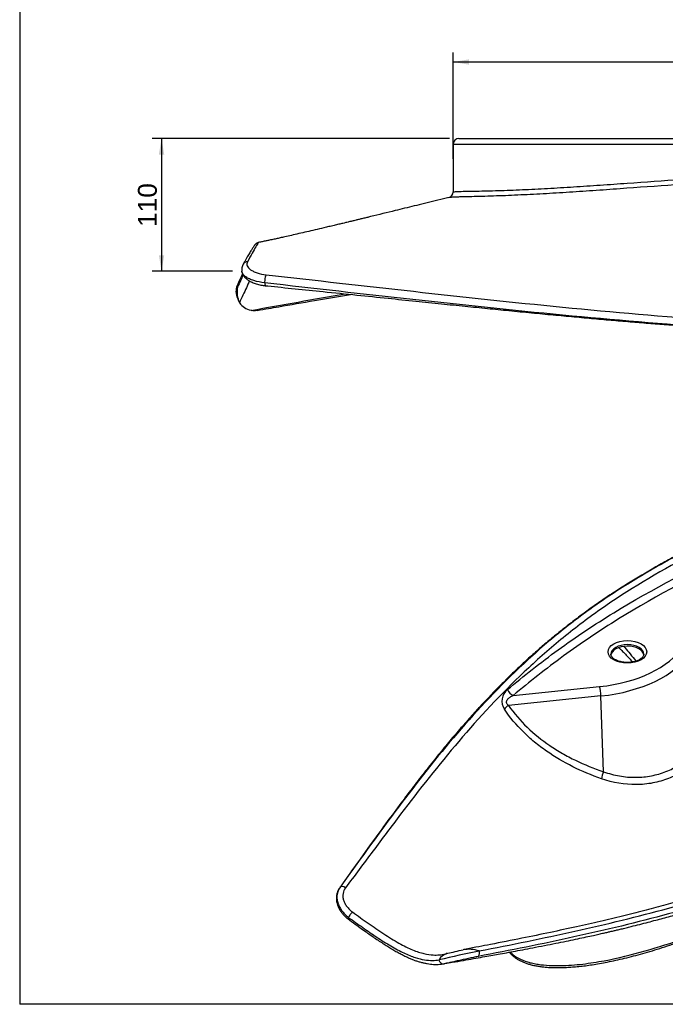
# Model space of a CAD drawing. Header units: millimetres. Extents: x 11 to 285, y 7 to 203.
# Tile 1 of 5: x 11 to 79, y 7 to 112. Entities that reach past the tile are written whole.
import ezdxf
from ezdxf.enums import TextEntityAlignment as Align

# ---------------------------------------------------------------- set-up
doc = ezdxf.new("R2010")
doc.units = ezdxf.units.MM
for name, color, linetype in [('1', 7, 'Continuous'), ('Default', 7, 'Continuous'), ('KONG_110-R', 7, 'Continuous')]:
    doc.layers.add(name, color=color, linetype=linetype)
doc.styles.add('SEACAD_Arial', font='ARIAL.TTF')
doc.dimstyles.new('ISO_PALLINATURA', dxfattribs={"dimtxt": 2, "dimasz": 1.7, "dimexe": 1, "dimexo": 1, "dimgap": 1, "dimtad": 1, "dimdec": 0, "dimlfac": 8, "dimtxsty": 'SEACAD_Arial', "dimblk1": '_SE_FILLED', "dimblk2": '_SE_FILLED', "dimsah": 1, "dimcen": 1, "dimadec": 0, "dimazin": 0, "dimtfac": 1, "dimtdec": 0, "dimtmove": 0, "dimatfit": 3, "dimfxl": 1, "dimtolj": 1, "dimarcsym": 0})

# ---------------------------------------------------------------- blocks, each defined once
blk = doc.blocks.new('SE2')
at = {"layer": 'KONG_110-R', "color": 7, "linetype": 'Continuous'}
for p, q in [((140.58, 98.56), (56.83, 98.56)), ((56.83, 98.56), (56.83, 98.56)), ((56.83, 98.56), (56.83, 93.5)), ((57.46, 99.18), (139.96, 99.18)), ((33.92, 82.33), (34.1, 81.9))]:
    blk.add_line(p, q, dxfattribs=at)
for centre, radius, start, end in [((57.46, 98.56), 0.625, 89.9955, 179.8977), ((56.23, 93.49), 0.604, 286.2282, 0.6023), ((35.56, 85.26), 1.15, 149.9932, 188.3581), ((35.47, 82.96), 1.67, 153.0349, 198.1176), ((36.62, 82.88), 2.7, 168.7397, 204.4849), ((35.47, 82.96), 1.67, 198.456, 202.1477), ((35.78, 82.86), 1.95, 213.9737, 258.6642)]:
    blk.add_arc(centre, radius, start, end, dxfattribs=at)
for centre, major_axis, ratio, start_param, end_param in [((35.1, 85.53), (0.542, -0.311), 0.897965, 2.165479, 3.151003), ((37.06, 84.17), (-0.063, -0.622), 0.334615, 3.681039, 5.256917), ((34.55, 83.45), (0.567, -0.264), 0.760481, 3.140783, 3.778126), ((37.06, 84.17), (0.063, 0.622), 0.334615, 2.115324, 3.137506)]:
    blk.add_ellipse(centre, major_axis=major_axis, ratio=ratio, start_param=start_param, end_param=end_param, dxfattribs=at)
for points, knots in [([(56.83, 93.5), (56.83, 93.51), (56.85, 93.51), (56.89, 93.53), (56.94, 93.53), (57.11, 93.55), (57.3, 93.56), (57.75, 93.58), (58.03, 93.58), (58.64, 93.6), (58.97, 93.6), (60.03, 93.62), (60.81, 93.64), (62.46, 93.69), (63.32, 93.72), (65.06, 93.8), (65.96, 93.84), (67.77, 93.94), (68.69, 94), (70.56, 94.12), (71.5, 94.18), (73.4, 94.31), (74.35, 94.38), (77.21, 94.58), (79.13, 94.72), (82.98, 94.99), (84.91, 95.12), (90.74, 95.44), (94.65, 95.59), (99.57, 95.63), (100.56, 95.63), (102.53, 95.62), (103.52, 95.61), (106.46, 95.56), (108.41, 95.51), (112.3, 95.37), (114.23, 95.29), (118.08, 95.12), (119.99, 95.02), (123.79, 94.83), (125.67, 94.74), (128.47, 94.61), (129.4, 94.56), (131.24, 94.48), (132.15, 94.44), (133.48, 94.39), (133.92, 94.38), (134.79, 94.34), (135.21, 94.33), (136.46, 94.29), (137.24, 94.27), (138.32, 94.24), (138.66, 94.23), (139.29, 94.21), (139.57, 94.21), (139.93, 94.2), (140.04, 94.19), (140.23, 94.19), (140.31, 94.18), (140.51, 94.18), (140.58, 94.17), (140.58, 94.16)], [0.5009429, 0.5009429, 0.5009429, 0.5009429, 0.5039062, 0.5039062, 0.5078125, 0.5078125, 0.515625, 0.515625, 0.5234375, 0.5234375, 0.53125, 0.53125, 0.546875, 0.546875, 0.5625, 0.5625, 0.578125, 0.578125, 0.59375, 0.59375, 0.609375, 0.609375, 0.625, 0.625, 0.65625, 0.65625, 0.6875, 0.6875, 0.75, 0.75, 0.765625, 0.765625, 0.78125, 0.78125, 0.8125, 0.8125, 0.84375, 0.84375, 0.875, 0.875, 0.90625, 0.90625, 0.921875, 0.921875, 0.9375, 0.9375, 0.9453125, 0.9453125, 0.953125, 0.953125, 0.96875, 0.96875, 0.9765625, 0.9765625, 0.984375, 0.984375, 0.9882812, 0.9882812, 0.9921875, 0.9921875, 1, 1, 1, 1]), ([(141.06, 93.55), (141.03, 93.56), (140.98, 93.56), (140.83, 93.57), (140.75, 93.57), (140.57, 93.58), (140.46, 93.58), (140.12, 93.59), (139.84, 93.6), (139.23, 93.62), (138.89, 93.62), (137.83, 93.65), (137.04, 93.68), (135.37, 93.73), (134.51, 93.77), (132.75, 93.84), (131.84, 93.87), (130.01, 93.96), (129.08, 94), (127.2, 94.09), (126.24, 94.14), (124.32, 94.24), (123.36, 94.29), (120.46, 94.43), (118.52, 94.53), (114.63, 94.71), (112.67, 94.8), (106.79, 95.01), (102.84, 95.1), (96.88, 95.06), (94.88, 95.02), (90.91, 94.88), (88.93, 94.79), (84.99, 94.57), (83.03, 94.45), (79.13, 94.18), (77.19, 94.04), (74.3, 93.83), (73.34, 93.76), (71.43, 93.62), (70.47, 93.56), (68.58, 93.44), (67.65, 93.38), (65.81, 93.27), (64.91, 93.23), (63.14, 93.15), (62.27, 93.11), (60.6, 93.06), (59.8, 93.03), (58.72, 93.01), (58.38, 93), (57.91, 92.99), (57.76, 92.98), (57.47, 92.98), (57.33, 92.97), (56.96, 92.96), (56.76, 92.95), (56.52, 92.93), (56.45, 92.92), (56.41, 92.91)], [0.0027206, 0.0027206, 0.0027206, 0.0027206, 0.0078125, 0.0078125, 0.0117188, 0.0117188, 0.015625, 0.015625, 0.0234375, 0.0234375, 0.03125, 0.03125, 0.046875, 0.046875, 0.0625, 0.0625, 0.078125, 0.078125, 0.09375, 0.09375, 0.109375, 0.109375, 0.125, 0.125, 0.15625, 0.15625, 0.1875, 0.1875, 0.25, 0.25, 0.28125, 0.28125, 0.3125, 0.3125, 0.34375, 0.34375, 0.375, 0.375, 0.390625, 0.390625, 0.40625, 0.40625, 0.421875, 0.421875, 0.4375, 0.4375, 0.453125, 0.453125, 0.46875, 0.46875, 0.4765625, 0.4765625, 0.4804688, 0.4804688, 0.484375, 0.484375, 0.4921875, 0.4921875, 0.4971112, 0.4971112, 0.4971112, 0.4971112]), ([(56.41, 92.92), (56.3, 92.89), (55.84, 92.78), (54.93, 92.56), (53.81, 92.29), (52.73, 92.03), (51.7, 91.78), (50.16, 91.4), (48.82, 91.07), (47.67, 90.79), (47.26, 90.7), (46.89, 90.61), (46.57, 90.53), (46.33, 90.47), (46.15, 90.43), (46.01, 90.39), (45.86, 90.36), (45.67, 90.31), (45.43, 90.25), (45.1, 90.17), (44.69, 90.07), (44.19, 89.96), (43.66, 89.83), (42.99, 89.67), (42.2, 89.48), (41.32, 89.28), (40.48, 89.09), (39.71, 88.91), (39.13, 88.78), (38.73, 88.69), (38.49, 88.64), (38.27, 88.59), (38.05, 88.54), (37.83, 88.49), (37.6, 88.44), (37.32, 88.38), (36.98, 88.31), (36.59, 88.23), (36.34, 88.18), (36.2, 88.15)], [0, 0, 0, 0, 0.014581, 0.073714, 0.12993, 0.183212, 0.233544, 0.282417, 0.412528, 0.432986, 0.453449, 0.472457, 0.488262, 0.500853, 0.508886, 0.514729, 0.521455, 0.530913, 0.543108, 0.558044, 0.579177, 0.604141, 0.631452, 0.658063, 0.704427, 0.748179, 0.789316, 0.827827, 0.86319, 0.875288, 0.886918, 0.89808, 0.908771, 0.918992, 0.930103, 0.94375, 0.960544, 0.980501, 1, 1, 1, 1]), ([(36.2, 88.14), (36.18, 88.14), (36.14, 88.13), (36.07, 88.11), (36.01, 88.07), (35.96, 88.04), (35.91, 88.01), (35.88, 87.98), (35.84, 87.94), (35.81, 87.9), (35.77, 87.85), (35.71, 87.78), (35.65, 87.68), (35.57, 87.56), (35.48, 87.41), (35.38, 87.25), (35.26, 87.06), (35.14, 86.85), (35, 86.61), (34.85, 86.35), (34.7, 86.08), (34.6, 85.92), (34.56, 85.84)], [0, 0, 0, 0, 0.007441, 0.019519, 0.031662, 0.044307, 0.058171, 0.074232, 0.093837, 0.119058, 0.153724, 0.207399, 0.282879, 0.354833, 0.430789, 0.50659, 0.584376, 0.665802, 0.751676, 0.841214, 0.935369, 1, 1, 1, 1]), ([(36.2, 88.15), (36.19, 88.14), (36.17, 88.13), (36.1, 88.03), (36.01, 87.88), (35.79, 87.5), (35.66, 87.27), (35.36, 86.73), (35.2, 86.43), (35.03, 86.11)], [0.5709778, 0.5709778, 0.5709778, 0.5709778, 0.625, 0.625, 0.75, 0.75, 0.875, 0.875, 1, 1, 1, 1]), ([(35.03, 86.11), (34.95, 85.97), (34.94, 85.82), (35.05, 85.53), (35.17, 85.39), (35.44, 85.2), (35.54, 85.14), (35.77, 85.03), (35.9, 84.97), (36.33, 84.83), (36.65, 84.76), (37.01, 84.72)], [0, 0, 0, 0, 0.25, 0.25, 0.5, 0.5, 0.625, 0.625, 0.75, 0.75, 1, 1, 1, 1]), ([(34.5, 84.83), (34.45, 84.73), (34.34, 84.49), (34.16, 84.11), (34.04, 83.86), (33.98, 83.72)], [0.8149376, 0.8149376, 0.8149376, 0.8149376, 0.8693394, 0.9399621, 1, 1, 1, 1]), ([(36.85, 83.87), (36.43, 83.91), (36.04, 83.99), (35.53, 84.15), (35.38, 84.21), (35.09, 84.34), (34.97, 84.41), (34.75, 84.57), (34.66, 84.65), (34.52, 84.81), (34.47, 84.9), (34.43, 85.02), (34.42, 85.06), (34.41, 85.1)], [0, 0, 0, 0, 0.25, 0.25, 0.375, 0.375, 0.5, 0.5, 0.625, 0.625, 0.75, 0.75, 0.8026961, 0.8026961, 0.8026961, 0.8026961]), ([(34.44, 84.98), (34.45, 84.97), (34.47, 84.91), (34.5, 84.8), (34.58, 84.66), (34.67, 84.53), (34.77, 84.41), (34.9, 84.29), (35.05, 84.18), (35.22, 84.07), (35.41, 83.97), (35.62, 83.88), (35.84, 83.8), (36.07, 83.73), (36.32, 83.66), (36.57, 83.61), (36.8, 83.58), (36.94, 83.56), (37, 83.56)], [0.0419689, 0.0419689, 0.0419689, 0.0419689, 0.0542786, 0.1074575, 0.1615809, 0.2174847, 0.2759802, 0.3377121, 0.4028762, 0.4702185, 0.5393143, 0.6092917, 0.679296, 0.74914, 0.8187745, 0.8881694, 0.9572807, 1, 1, 1, 1]), ([(37.01, 84.72), (42.2, 84.14), (47.39, 83.55), (57.85, 82.38), (63.12, 81.81), (73.78, 80.76), (79.17, 80.29), (87.35, 79.72), (90.09, 79.55), (95.61, 79.27), (98.37, 79.16), (106.7, 78.9), (112.28, 78.84), (123.4, 78.9), (128.95, 79.01), (139.98, 79.34), (145.48, 79.56), (156.42, 80.03), (161.88, 80.28), (167.33, 80.54)], [0, 0, 0, 0, 0.125, 0.125, 0.25, 0.25, 0.375, 0.375, 0.4375, 0.4375, 0.5, 0.5, 0.625, 0.625, 0.75, 0.75, 0.875, 0.875, 1, 1, 1, 1]), ([(35.24, 84.07), (35.13, 83.83), (35.02, 83.59), (34.67, 82.84), (34.42, 82.31), (34.16, 81.77)], [0.8124012, 0.8124012, 0.8124012, 0.8124012, 0.875, 0.875, 1, 1, 1, 1]), ([(167.41, 79.68), (161.94, 79.4), (156.47, 79.14), (145.5, 78.67), (140, 78.46), (128.96, 78.15), (123.41, 78.05), (115.07, 78.02), (112.28, 78.03), (106.72, 78.1), (103.94, 78.16), (98.39, 78.33), (95.62, 78.45), (90.11, 78.73), (87.36, 78.9), (79.18, 79.47), (73.79, 79.93), (63.11, 80.95), (57.82, 81.51), (47.31, 82.66), (42.08, 83.26), (36.85, 83.87)], [0, 0, 0, 0, 0.125, 0.125, 0.25, 0.25, 0.375, 0.375, 0.4375, 0.4375, 0.5, 0.5, 0.5625, 0.5625, 0.625, 0.625, 0.75, 0.75, 0.875, 0.875, 1, 1, 1, 1]), ([(33.97, 83.41), (33.9, 83.24), (33.85, 83.08), (33.82, 82.76), (33.83, 82.6), (33.89, 82.41), (33.9, 82.37), (33.92, 82.33)], [0, 0, 0, 0, 0.125, 0.125, 0.25, 0.25, 0.2872809, 0.2872809, 0.2872809, 0.2872809]), ([(36.05, 80.93), (36.89, 81.08), (38.78, 81.41), (42.02, 81.97), (44.53, 82.4), (45.8, 82.62), (45.94, 82.64)], [0, 0, 0, 0, 0.01964889, 0.0517953, 0.08060676, 0.08415163, 0.08415163, 0.08415163, 0.08415163]), ([(37, 83.55), (37.07, 83.55), (38.98, 83.35), (42.31, 83.01), (46.53, 82.58), (49.82, 82.24), (52.8, 81.93), (55.53, 81.65), (58.06, 81.39), (60.45, 81.15), (62.8, 80.92), (65.13, 80.69), (67.43, 80.47), (69.64, 80.27), (71.77, 80.07), (73.83, 79.89), (75.84, 79.72), (77.79, 79.56), (79.7, 79.41), (81.57, 79.27), (83.4, 79.13), (85.2, 79.01), (86.97, 78.89), (88.7, 78.78), (90.41, 78.68), (92.1, 78.59), (93.76, 78.5), (95.38, 78.43), (96.98, 78.36), (98.56, 78.3), (100.14, 78.24), (101.75, 78.19), (103.37, 78.14), (105.01, 78.1), (106.68, 78.07), (108.36, 78.04), (110.07, 78.01), (111.8, 77.99), (113.55, 77.98), (115.32, 77.97), (117.13, 77.97), (118.96, 77.97), (120.81, 77.98), (122.7, 78), (124.62, 78.02), (126.6, 78.05), (128.63, 78.08), (130.72, 78.12), (132.87, 78.17), (135.08, 78.22), (137.36, 78.29), (139.71, 78.35), (142.16, 78.43), (144.72, 78.51), (147.42, 78.6), (150.27, 78.71), (153.35, 78.82), (156.69, 78.95), (160.35, 79.09), (164.01, 79.24), (166.2, 79.33), (167.32, 79.38)], [0, 0, 0, 0, 0.001493, 0.04826, 0.076964, 0.103286, 0.126776, 0.148258, 0.168242, 0.187061, 0.204938, 0.223882, 0.241933, 0.259151, 0.275713, 0.291727, 0.307258, 0.322357, 0.337066, 0.351423, 0.365457, 0.379196, 0.392664, 0.405879, 0.418862, 0.431629, 0.444196, 0.456575, 0.468497, 0.480296, 0.492217, 0.504265, 0.516448, 0.52877, 0.541239, 0.553863, 0.566647, 0.5796, 0.592731, 0.606047, 0.619559, 0.633275, 0.647207, 0.661365, 0.675762, 0.690584, 0.705947, 0.721695, 0.737874, 0.754535, 0.771739, 0.789561, 0.808099, 0.827475, 0.847855, 0.869472, 0.892667, 0.918055, 0.945909, 0.976743, 1, 1, 1, 1]), ([(36.05, 80.93), (36.05, 80.93), (36.05, 80.93), (35.97, 80.92), (35.9, 80.91), (35.76, 80.9), (35.69, 80.9), (35.54, 80.91), (35.47, 80.93), (35.4, 80.94)], [0.6247002, 0.6247002, 0.6247002, 0.6247002, 0.625, 0.625, 0.75, 0.75, 0.875, 0.875, 1, 1, 1, 1])]:
    blk.add_open_spline(points, degree=3, knots=knots, dxfattribs=at)
for points in [[(56.41, 92.91), (56.4, 92.91), (56.4, 92.91), (56.4, 92.91)], [(34.57, 84.7), (34.38, 84.29), (34.18, 83.86), (33.97, 83.41)], [(35.4, 80.94), (38.72, 81.54), (42.04, 82.13), (45.38, 82.7)]]:
    blk.add_open_spline(points, degree=3, dxfattribs=at)
blk = doc.blocks.new('DMBLK208')
at = {"layer": 'Default', "linetype": 'Continuous'}
for points in [[(58.53, 107.59), (56.83, 107.31), (58.53, 107.02)], [(138.88, 107.59), (138.88, 107.02), (140.58, 107.31)]]:
    blk.add_hatch(color=7, dxfattribs=at).paths.add_polyline_path(points)
at = {"layer": 'Default', "color": 7, "linetype": 'Continuous'}
for p, q in [((56.83, 97.03), (56.83, 108.31)), ((140.58, 97.36), (140.58, 108.31)), ((56.83, 107.31), (140.58, 107.31))]:
    blk.add_line(p, q, dxfattribs=at)
at = {"layer": 'Default', "color": 7, "linetype": 'Continuous', "style": 'SEACAD_Arial'}
blk.add_text('670', height=2, dxfattribs=at).set_placement((96.36, 109.81), align=Align.TOP_LEFT)
blk = doc.blocks.new('_SE_FILLED')
at = {"color": 0}
blk.add_line((0, 0), (-1, 0), dxfattribs=at)
blk.add_solid([(0, 0), (-1, -0.1665), (-1, 0.1665), (0, 0)], dxfattribs=at)
blk = doc.blocks.new('DMBLK210')
at = {"layer": 'Default', "linetype": 'Continuous'}
for points in [[(25.62, 97.48), (26.19, 97.48), (25.9, 99.18)], [(25.62, 86.8), (25.9, 85.1), (26.19, 86.8)]]:
    blk.add_hatch(color=7, dxfattribs=at).paths.add_polyline_path(points)
at = {"layer": 'Default', "color": 7, "linetype": 'Continuous'}
for p, q in [((56.46, 99.18), (24.9, 99.18)), ((25.9, 99.18), (25.9, 85.1)), ((33.42, 85.1), (24.9, 85.1))]:
    blk.add_line(p, q, dxfattribs=at)
at = {"layer": 'Default', "color": 7, "linetype": 'Continuous', "style": 'SEACAD_Arial'}
blk.add_text('110', height=2, rotation=90, dxfattribs=at).set_placement((23.4, 89.79), align=Align.TOP_LEFT)
blk = doc.blocks.new('SE3')
at = {"layer": 'KONG_110-R', "color": 7, "linetype": 'Continuous'}
for p, q in [((63.21, 40.06), (72.38, 41)), ((72.52, 40.01), (62.72, 39.01)), ((72.79, 31.97), (72.52, 40.01)), ((56.16, 12.67), (56.09, 12.66)), ((58.22, 13.14), (57.96, 13.09)), ((55.91, 11.59), (55.94, 11.6))]:
    blk.add_line(p, q, dxfattribs=at)
for centre, radius, start, end in [((63.59, 39.46), 1.57, 128.5591, 213.2425), ((80.46, -91.93), 106.92, 101.2464, 103.588), ((56.58, 11.33), 1.4, 104.5372, 151.5362), ((16.99, 188.61), 180.24, 282.5737, 283.1183), ((58.48, 9.45), 3.67, 72.0763, 99.2259)]:
    blk.add_arc(centre, radius, start, end, dxfattribs=at)
for centre, major_axis, ratio, start_param, end_param in [((70.37, 47.56), (11.53, 0), 0.57735, 4.887662, 5.930314), ((75.32, 44.45), (-1.75, 0), 0.57735, 3.145045, 6.272608), ((75.32, 44.29), (-1.75, 0), 0.57735, 3.192245, 6.242773), ((70.37, 47.02), (12.32, 0), 0.57735, 4.887662, 5.930314), ((72.38, 40.35), (0.081, -0.796), 0.142378, 1.122553, 2.518816), ((63.21, 40.72), (0.514, -0.613), 0.672259, 4.237802, 5.388727), ((62.86, 38.68), (0.659, 0.453), 0.443856, 1.475456, 2.292547), ((72.92, 31.64), (0.256, 0.758), 0.315424, 1.222676, 2.252803), ((45.21, 19.37), (-0.407, 0.291), 0.679798, 4.703772, 6.269487), ((45.99, 16.75), (-0.299, -0.401), 0.17163, 3.899243, 5.473455), ((45.99, 16.75), (0.299, 0.401), 0.17163, 2.331863, 3.143611), ((59.36, 12.84), (-0.094, 0.491), 0.520508, 3.223701, 4.808731), ((55.8, 12.08), (-0.083, 0.493), 0.937227, 1.57515, 3.146168)]:
    blk.add_ellipse(centre, major_axis=major_axis, ratio=ratio, start_param=start_param, end_param=end_param, dxfattribs=at)
blk.add_ellipse((75.32, 44.7), major_axis=(2.05, 0), ratio=0.57735, dxfattribs=at)
for points, knots in [([(113.62, 67.99), (109.96, 66.67), (106.31, 65.33), (99.08, 62.58), (95.5, 61.17), (88.5, 58.16), (85.08, 56.57), (78.53, 53.11), (75.39, 51.24), (71.02, 48.17), (69.61, 47.1), (66.92, 44.88), (65.63, 43.74), (61.9, 40.21), (59.6, 37.73), (55.28, 32.66), (53.25, 30.07), (50.28, 26.16), (49.31, 24.85), (47.36, 22.25), (46.39, 20.94), (45.41, 19.64)], [0, 0, 0, 0, 0.125, 0.125, 0.25, 0.25, 0.375, 0.375, 0.5, 0.5, 0.5625, 0.5625, 0.625, 0.625, 0.75, 0.75, 0.875, 0.875, 0.9375, 0.9375, 1, 1, 1, 1]), ([(102.79, 64.48), (102.62, 64.42), (102.44, 64.35), (98.64, 62.95), (95.05, 61.56), (88.04, 58.6), (84.61, 57.02), (79.69, 54.44), (78.08, 53.54), (74.96, 51.66), (73.44, 50.68), (70.52, 48.63), (69.11, 47.56), (66.41, 45.34), (65.11, 44.18), (61.36, 40.63), (59.05, 38.14), (54.7, 33.01), (52.65, 30.38), (48.67, 25.05), (46.74, 22.36), (44.81, 19.66)], [0.1189241, 0.1189241, 0.1189241, 0.1189241, 0.125, 0.125, 0.25, 0.25, 0.375, 0.375, 0.4375, 0.4375, 0.5, 0.5, 0.5625, 0.5625, 0.625, 0.625, 0.75, 0.75, 0.875, 0.875, 1, 1, 1, 1]), ([(95.12, 61.55), (94.81, 61.43), (93.86, 61.05), (92.16, 60.35), (90.12, 59.48), (88.12, 58.61), (86.16, 57.71), (84.32, 56.84), (82.57, 55.97), (80.9, 55.11), (79.31, 54.25), (77.79, 53.39), (76.34, 52.54), (74.95, 51.69), (73.65, 50.85), (72.4, 50), (71.18, 49.14), (69.97, 48.25), (68.78, 47.33), (67.6, 46.38), (66.43, 45.41), (65.27, 44.4), (64.13, 43.35), (63, 42.28), (61.88, 41.18), (60.78, 40.04), (59.66, 38.85), (58.53, 37.6), (57.36, 36.27), (56.18, 34.87), (54.98, 33.4), (53.73, 31.83), (52.44, 30.16), (51.08, 28.34), (49.6, 26.34), (47.93, 24.04), (46.51, 22.06), (45.72, 20.96), (45.52, 20.68)], [0.004514, 0.004514, 0.004514, 0.004514, 0.0179707, 0.0497111, 0.0796236, 0.1113452, 0.1415456, 0.170429, 0.1981942, 0.2249938, 0.2509484, 0.2761559, 0.3006979, 0.3246467, 0.3474806, 0.3694541, 0.391666, 0.414119, 0.4368231, 0.4597877, 0.4830226, 0.5065368, 0.5303393, 0.5544386, 0.5788431, 0.6035565, 0.6287553, 0.6556725, 0.6835407, 0.7125351, 0.7428533, 0.7747575, 0.808609, 0.8449308, 0.8845291, 0.9292147, 0.9846781, 1, 1, 1, 1]), ([(62.61, 40.69), (63.47, 41.41), (64.34, 42.12), (66.13, 43.53), (67.05, 44.23), (68.93, 45.59), (69.89, 46.27), (71.85, 47.58), (72.86, 48.22), (77.99, 51.37), (82.45, 53.68), (87.14, 55.86)], [0, 0, 0, 0, 0.125, 0.125, 0.25, 0.25, 0.375, 0.375, 0.5, 0.5, 1, 1, 1, 1]), ([(87.57, 55.26), (82.91, 53.04), (78.47, 50.71), (73.38, 47.56), (72.38, 46.92), (70.43, 45.6), (69.48, 44.94), (66.7, 42.9), (64.92, 41.5), (63.21, 40.06)], [0, 0, 0, 0, 0.5, 0.5, 0.625, 0.625, 0.75, 0.75, 1, 1, 1, 1]), ([(59.61, 12.94), (63, 13.61), (66.38, 14.3), (73.1, 15.79), (76.43, 16.59), (83, 18.39), (86.24, 19.39), (90.96, 21.11), (92.51, 21.72), (95.56, 23.03), (97.06, 23.72), (99.99, 25.2), (101.42, 25.99), (104.21, 27.66), (105.57, 28.53), (109.57, 31.26), (112.11, 33.23), (117.02, 37.32), (119.4, 39.46), (124.06, 43.81), (126.35, 46.03), (128.64, 48.26)], [0, 0, 0, 0, 0.125, 0.125, 0.25, 0.25, 0.375, 0.375, 0.4375, 0.4375, 0.5, 0.5, 0.5625, 0.5625, 0.625, 0.625, 0.75, 0.75, 0.875, 0.875, 1, 1, 1, 1]), ([(74.4, 45.14), (74.47, 45.07), (74.68, 44.88), (75.02, 44.56), (75.41, 44.15), (75.7, 43.83), (75.86, 43.65), (75.88, 43.62)], [0.2180557, 0.2180557, 0.2180557, 0.2180557, 0.2443528, 0.2897749, 0.3372681, 0.3844886, 0.3947521, 0.3947521, 0.3947521, 0.3947521]), ([(74.93, 45.27), (74.96, 45.23), (75, 45.19), (75.24, 44.93), (75.43, 44.71), (75.83, 44.23), (76.03, 43.97), (76.23, 43.71)], [0.08798195, 0.08798195, 0.08798195, 0.08798195, 0.09375, 0.09375, 0.125, 0.125, 0.15782674, 0.15782674, 0.15782674, 0.15782674]), ([(76.62, 43.88), (76.59, 43.86), (76.51, 43.81), (76.35, 43.74), (76.14, 43.67), (75.91, 43.62), (75.67, 43.59), (75.43, 43.57), (75.18, 43.57), (74.93, 43.59), (74.69, 43.63), (74.47, 43.68), (74.26, 43.75), (74.08, 43.84), (73.92, 43.93), (73.79, 44.03), (73.69, 44.14), (73.62, 44.24), (73.58, 44.34), (73.56, 44.41), (73.57, 44.45), (73.57, 44.46)], [0, 0, 0, 0, 0.02896, 0.08464, 0.140615, 0.196893, 0.253431, 0.310151, 0.366965, 0.423778, 0.480466, 0.536934, 0.593093, 0.648871, 0.70424, 0.759277, 0.814241, 0.869599, 0.926538, 0.987319, 1, 1, 1, 1]), ([(77.06, 44.45), (77.06, 44.43), (77.06, 44.38), (77.04, 44.29), (76.98, 44.18), (76.89, 44.08), (76.77, 43.97), (76.67, 43.91), (76.62, 43.88)], [0, 0, 0, 0, 0.132619, 0.314183, 0.482381, 0.661756, 0.834142, 1, 1, 1, 1]), ([(62.72, 39.01), (62.67, 39.05), (62.62, 39.09), (62.54, 39.19), (62.51, 39.25), (62.49, 39.38), (62.51, 39.45), (62.55, 39.57), (62.59, 39.62), (62.71, 39.76), (62.8, 39.84), (63, 39.96), (63.1, 40.02), (63.21, 40.06)], [0, 0, 0, 0, 0.125, 0.125, 0.25, 0.25, 0.375, 0.375, 0.5, 0.5, 0.75, 0.75, 1, 1, 1, 1]), ([(62.72, 39.01), (63.3, 38.17), (63.96, 37.4), (65.43, 35.99), (66.23, 35.34), (67.52, 34.46), (67.97, 34.18), (68.88, 33.66), (69.35, 33.41), (70.77, 32.72), (71.76, 32.32), (72.79, 31.97)], [0, 0, 0, 0, 0.25, 0.25, 0.5, 0.5, 0.625, 0.625, 0.75, 0.75, 1, 1, 1, 1]), ([(72.58, 31.22), (71.53, 31.59), (70.51, 32.02), (68.56, 32.99), (67.63, 33.54), (66.31, 34.46), (65.88, 34.78), (65.05, 35.46), (64.66, 35.82), (63.54, 36.93), (62.86, 37.73), (62.27, 38.6)], [0, 0, 0, 0, 0.25, 0.25, 0.5, 0.5, 0.625, 0.625, 0.75, 0.75, 1, 1, 1, 1]), ([(84.09, 35.67), (83.9, 35.17), (83.66, 34.69), (83.1, 33.81), (82.77, 33.4), (82.02, 32.64), (81.6, 32.31), (80.69, 31.72), (80.2, 31.46), (79.15, 31.05), (78.6, 30.89), (77.74, 30.72), (77.45, 30.68), (76.85, 30.62), (76.55, 30.61), (75.02, 30.6), (73.79, 30.8), (72.58, 31.22)], [0, 0, 0, 0, 0.125, 0.125, 0.25, 0.25, 0.375, 0.375, 0.5, 0.5, 0.625, 0.625, 0.6875, 0.6875, 0.75, 0.75, 1, 1, 1, 1]), ([(72.79, 31.97), (73.35, 31.77), (73.92, 31.62), (75.06, 31.42), (75.64, 31.37), (76.78, 31.38), (77.33, 31.43), (78.14, 31.59), (78.4, 31.65), (78.91, 31.8), (79.17, 31.89), (79.91, 32.18), (80.36, 32.42), (81, 32.84), (81.2, 32.99), (81.59, 33.31), (81.78, 33.48), (82.31, 34.01), (82.62, 34.4), (83.15, 35.23), (83.38, 35.67), (83.56, 36.15)], [0, 0, 0, 0, 0.125, 0.125, 0.25, 0.25, 0.375, 0.375, 0.4375, 0.4375, 0.5, 0.5, 0.625, 0.625, 0.6875, 0.6875, 0.75, 0.75, 0.875, 0.875, 1, 1, 1, 1]), ([(62.8, 12.82), (62.85, 12.76), (62.97, 12.62), (63.18, 12.42), (63.43, 12.22), (63.7, 12.04), (64, 11.88), (64.31, 11.74), (64.66, 11.61), (65.02, 11.5), (65.41, 11.4), (65.82, 11.33), (66.25, 11.26), (66.71, 11.22), (67.2, 11.19), (67.72, 11.17), (68.28, 11.17), (68.88, 11.2), (69.51, 11.24), (70.18, 11.3), (70.88, 11.38), (71.61, 11.48), (72.38, 11.61), (73.22, 11.77), (74.11, 11.95), (75.04, 12.17), (76, 12.41), (76.98, 12.68), (77.99, 12.97), (79.04, 13.3), (80.13, 13.66), (81.28, 14.06), (82.49, 14.5), (83.74, 14.98), (85.01, 15.49), (86.27, 16.02), (87.53, 16.57), (88.79, 17.15), (90.06, 17.76), (91.33, 18.39), (92.62, 19.06), (93.91, 19.75), (95.21, 20.48), (96.52, 21.24), (97.81, 22.02), (99.06, 22.8), (100.26, 23.58), (101.39, 24.35), (102.48, 25.12), (103.51, 25.89), (104.5, 26.65), (105.44, 27.41), (106.33, 28.18), (107.09, 28.85), (107.54, 29.28), (107.72, 29.45)], [0.0400735, 0.0400735, 0.0400735, 0.0400735, 0.0442527, 0.049665, 0.0550125, 0.0603425, 0.0654032, 0.070572, 0.0758756, 0.081314, 0.0868811, 0.0925552, 0.0983396, 0.1046011, 0.1111692, 0.1181016, 0.1254494, 0.1333483, 0.141936, 0.1509052, 0.1603404, 0.1703314, 0.1809953, 0.1925154, 0.2052565, 0.2186411, 0.2325022, 0.2469152, 0.2619638, 0.2777526, 0.2944173, 0.3121447, 0.3312506, 0.3514318, 0.3718662, 0.3925964, 0.4136596, 0.4350958, 0.4569488, 0.4792663, 0.5021014, 0.5255136, 0.5495706, 0.5743421, 0.5994732, 0.6239339, 0.6477843, 0.6710743, 0.6938486, 0.7161477, 0.7380086, 0.7594656, 0.7805503, 0.8012929, 0.8149967, 0.8149967, 0.8149967, 0.8149967]), ([(62.89, 12.83), (62.93, 12.79), (62.98, 12.75), (63.23, 12.51), (63.47, 12.33), (64.06, 12.02), (64.39, 11.89), (64.92, 11.72), (65.1, 11.68), (65.48, 11.59), (65.67, 11.56), (66.24, 11.47), (66.63, 11.43), (67.43, 11.39), (67.83, 11.38), (69.01, 11.4), (69.8, 11.46), (71.36, 11.65), (72.12, 11.77), (74.36, 12.19), (75.8, 12.55), (78.62, 13.35), (80, 13.8), (82.68, 14.75), (83.97, 15.25), (86.51, 16.31), (87.74, 16.85), (91.36, 18.55), (93.67, 19.76), (96.98, 21.67), (98.05, 22.33), (100.16, 23.68), (101.18, 24.37), (103.16, 25.77), (104.11, 26.49), (105.76, 27.83), (106.47, 28.43), (107.15, 29.05)], [0.4905441, 0.4905441, 0.4905441, 0.4905441, 0.4921875, 0.4921875, 0.5, 0.5, 0.5078125, 0.5078125, 0.5117187, 0.5117187, 0.515625, 0.515625, 0.5234375, 0.5234375, 0.53125, 0.53125, 0.546875, 0.546875, 0.5625, 0.5625, 0.59375, 0.59375, 0.625, 0.625, 0.65625, 0.65625, 0.6875, 0.6875, 0.75, 0.75, 0.78125, 0.78125, 0.8125, 0.8125, 0.84375, 0.84375, 0.8689665, 0.8689665, 0.8689665, 0.8689665]), ([(55.94, 11.6), (56.24, 11.65), (56.85, 11.76), (57.9, 11.94), (58.96, 12.13), (59.94, 12.3), (60.81, 12.45), (61.66, 12.61), (62.52, 12.76), (63.47, 12.94), (64.5, 13.13), (65.63, 13.35), (66.81, 13.58), (67.98, 13.81), (69.05, 14.03), (70.03, 14.23), (70.91, 14.42), (71.65, 14.59), (72.27, 14.72), (72.78, 14.84), (73.22, 14.94), (73.57, 15.02), (73.89, 15.1), (74.25, 15.18), (74.69, 15.28), (75.19, 15.41), (75.85, 15.57), (76.63, 15.76), (77.5, 15.99), (78.32, 16.21), (79.11, 16.42), (79.88, 16.63), (80.67, 16.86), (81.46, 17.09), (82.27, 17.33), (83.06, 17.58), (83.82, 17.81), (84.55, 18.05), (85.29, 18.3), (86, 18.54), (86.66, 18.77), (87.24, 18.97), (87.81, 19.18), (88.34, 19.37), (88.78, 19.54), (89.15, 19.68), (89.53, 19.83), (89.98, 20), (90.46, 20.19), (90.98, 20.4), (91.51, 20.61), (92.02, 20.82), (92.46, 21.01), (92.88, 21.19), (93.31, 21.38), (93.81, 21.6), (94.37, 21.85), (94.96, 22.12), (95.57, 22.4), (96.21, 22.71), (96.85, 23.02), (97.47, 23.33), (98.05, 23.62), (98.57, 23.88), (98.96, 24.09), (99.27, 24.25), (99.54, 24.39), (99.86, 24.57), (100.19, 24.75), (100.5, 24.92), (100.77, 25.07), (101, 25.2), (101.13, 25.27), (101.19, 25.3)], [0, 0, 0, 0, 0.018021, 0.043904, 0.067597, 0.089114, 0.108468, 0.125672, 0.145278, 0.166583, 0.189576, 0.214156, 0.242514, 0.26865, 0.292592, 0.314362, 0.333983, 0.351417, 0.36429, 0.375552, 0.385212, 0.393281, 0.399011, 0.406814, 0.416682, 0.428351, 0.440067, 0.460293, 0.479611, 0.49766, 0.514382, 0.53159, 0.548318, 0.565688, 0.583432, 0.601199, 0.61764, 0.632771, 0.648713, 0.666149, 0.678826, 0.691554, 0.704333, 0.716177, 0.725994, 0.732685, 0.740818, 0.750761, 0.761784, 0.772407, 0.784621, 0.796001, 0.805737, 0.813959, 0.823095, 0.833816, 0.847086, 0.859696, 0.872679, 0.8874, 0.901691, 0.915334, 0.928263, 0.940099, 0.949862, 0.955035, 0.961203, 0.968856, 0.97799, 0.984719, 0.990931, 0.996513, 1, 1, 1, 1]), ([(94.4, 23.03), (93.93, 22.82), (93.06, 22.44), (91.56, 21.83), (89.99, 21.22), (88.35, 20.61), (86.65, 20.02), (84.89, 19.45), (83.06, 18.87), (81.14, 18.31), (79.12, 17.75), (77.01, 17.19), (74.77, 16.63), (72.4, 16.07), (69.85, 15.49), (67.07, 14.89), (64.05, 14.27), (61.01, 13.67), (59.17, 13.32), (58.22, 13.14)], [0, 0, 0, 0, 0.038432, 0.083531, 0.129647, 0.176864, 0.225279, 0.275002, 0.326224, 0.379803, 0.435401, 0.49337, 0.554152, 0.618345, 0.686806, 0.760842, 0.841825, 0.931157, 1, 1, 1, 1]), ([(94.15, 21.82), (92.58, 21.15), (90.98, 20.52), (86.21, 18.77), (82.96, 17.77), (76.38, 15.97), (73.03, 15.17), (66.29, 13.69), (62.89, 13.01), (59.48, 12.36)], [0.5607027, 0.5607027, 0.5607027, 0.5607027, 0.625, 0.625, 0.75, 0.75, 0.875, 0.875, 1, 1, 1, 1]), ([(44.77, 19.6), (44.74, 19.56), (44.67, 19.45), (44.58, 19.24), (44.5, 19), (44.46, 18.74), (44.45, 18.48), (44.47, 18.21), (44.53, 17.94), (44.62, 17.67), (44.75, 17.41), (44.9, 17.16), (45.08, 16.92), (45.29, 16.69), (45.5, 16.49), (45.63, 16.4), (45.69, 16.35)], [0, 0, 0, 0, 0.045227, 0.118176, 0.192111, 0.265953, 0.339357, 0.414152, 0.489476, 0.56432, 0.640663, 0.717715, 0.794298, 0.872093, 0.950455, 1, 1, 1, 1]), ([(44.81, 19.66), (44.66, 19.45), (44.56, 19.2), (44.5, 18.8), (44.5, 18.66), (44.52, 18.37), (44.55, 18.23), (44.63, 17.94), (44.69, 17.8), (44.83, 17.52), (44.91, 17.38), (45.11, 17.11), (45.22, 16.98), (45.46, 16.74), (45.59, 16.62), (45.74, 16.51)], [0, 0, 0, 0, 0.25, 0.25, 0.375, 0.375, 0.5, 0.5, 0.625, 0.625, 0.75, 0.75, 0.875, 0.875, 1, 1, 1, 1]), ([(45.41, 19.64), (45.28, 19.47), (45.2, 19.27), (45.14, 18.93), (45.14, 18.82), (45.15, 18.59), (45.17, 18.47), (45.24, 18.23), (45.28, 18.12), (45.4, 17.89), (45.47, 17.77), (45.64, 17.56), (45.73, 17.45), (45.93, 17.26), (46.04, 17.16), (46.16, 17.08)], [0, 0, 0, 0, 0.25, 0.25, 0.375, 0.375, 0.5, 0.5, 0.625, 0.625, 0.75, 0.75, 0.875, 0.875, 1, 1, 1, 1]), ([(46.16, 17.08), (46.72, 16.67), (47.27, 16.27), (48.38, 15.5), (48.93, 15.12), (49.75, 14.59), (50.02, 14.41), (50.56, 14.08), (50.82, 13.93), (51.34, 13.64), (51.59, 13.5), (52.08, 13.26), (52.31, 13.15), (52.98, 12.88), (53.38, 12.75), (54.11, 12.58), (54.43, 12.53), (54.95, 12.51), (55.15, 12.51), (55.35, 12.53)], [0, 0, 0, 0, 0.125, 0.125, 0.25, 0.25, 0.3125, 0.3125, 0.375, 0.375, 0.4375, 0.4375, 0.5, 0.5, 0.625, 0.625, 0.75, 0.75, 0.8442475, 0.8442475, 0.8442475, 0.8442475]), ([(45.69, 16.35), (45.7, 16.35), (45.93, 16.17), (46.43, 15.8), (47.11, 15.31), (47.74, 14.86), (48.33, 14.45), (48.87, 14.08), (49.38, 13.75), (49.86, 13.44), (50.32, 13.16), (50.77, 12.9), (51.21, 12.66), (51.62, 12.45), (52, 12.27), (52.36, 12.11), (52.71, 11.97), (53.06, 11.85), (53.41, 11.75), (53.75, 11.66), (54.09, 11.6), (54.43, 11.55), (54.77, 11.52), (55.11, 11.51), (55.44, 11.53), (55.7, 11.55), (55.82, 11.57), (55.84, 11.58)], [0, 0, 0, 0, 0.000775, 0.060432, 0.115321, 0.166596, 0.213619, 0.257552, 0.298953, 0.338172, 0.375518, 0.415026, 0.45276, 0.489037, 0.524154, 0.558356, 0.593232, 0.629412, 0.667075, 0.706398, 0.747543, 0.790647, 0.835822, 0.883074, 0.934595, 0.988395, 1, 1, 1, 1]), ([(45.74, 16.51), (46.24, 16.14), (46.75, 15.78), (47.76, 15.07), (48.26, 14.72), (49.25, 14.07), (49.74, 13.76), (50.47, 13.33), (50.7, 13.2), (51.17, 12.95), (51.39, 12.83), (51.82, 12.63), (52.03, 12.54), (52.43, 12.38), (52.62, 12.3), (53.17, 12.13), (53.5, 12.05), (54.1, 11.96), (54.38, 11.94), (54.89, 11.94), (55.12, 11.96), (55.34, 12)], [0, 0, 0, 0, 0.125, 0.125, 0.25, 0.25, 0.375, 0.375, 0.4375, 0.4375, 0.5, 0.5, 0.5625, 0.5625, 0.625, 0.625, 0.75, 0.75, 0.875, 0.875, 1, 1, 1, 1]), ([(55.35, 12.53), (55.41, 12.53), (55.47, 12.54), (55.75, 12.57), (55.94, 12.61), (56.13, 12.66)], [0.8442475, 0.8442475, 0.8442475, 0.8442475, 0.875, 0.875, 0.9816714, 0.9816714, 0.9816714, 0.9816714]), ([(59.48, 12.36), (59.32, 12.33), (59.16, 12.29), (58.82, 12.22), (58.64, 12.18), (58.1, 12.06), (57.73, 11.98), (57.22, 11.87), (57.05, 11.83), (56.75, 11.76), (56.61, 11.73), (56.23, 11.65), (56.04, 11.61), (55.91, 11.59)], [0, 0, 0, 0, 0.125, 0.125, 0.25, 0.25, 0.5, 0.5, 0.625, 0.625, 0.75, 0.75, 0.989555, 0.989555, 0.989555, 0.989555])]:
    blk.add_open_spline(points, degree=3, knots=knots, dxfattribs=at)
blk.add_open_spline([(55.91, 11.59), (55.9, 11.59), (55.9, 11.59), (55.89, 11.59)], degree=3, dxfattribs=at)

msp = doc.modelspace()

# ---------------------------------------------------------------- linework, layer by layer
at = {"layer": '1', "color": 7, "linetype": 'Continuous'}
for p in [(10.8564, 202.845), (284.3566, 7.2813)]:
    msp.add_line(p, (10.8564, 7.2813), dxfattribs=at)

# ---------------------------------------------------------------- block references
at = {"layer": 'Default'}
for name in ['SE2', 'SE3']:
    msp.add_blockref(name, (0, 0), dxfattribs=at)

# ---------------------------------------------------------------- dimensions: what is measured, and where the dimension line sits
at = {"layer": 'Default', "color": 7, "linetype": 'Continuous'}
dim = msp.add_linear_dim(base=(56.8343, 107.3078), p1=(56.8343, 96.0292), p2=(140.5843, 96.3603), angle=0.226499, text='\\A1;<>', dimstyle='ISO_PALLINATURA', override={"dimdec": 2, "dimtdec": 2}, dxfattribs=at)
dim.commit()
dim.dimension.update_dxf_attribs({"geometry": 'DMBLK208', "text_midpoint": (98.7093, 107.3078), "dimtype": 161})
dim = msp.add_linear_dim(base=(25.9027, 85.0965), p1=(57.4593, 99.1847), p2=(34.4204, 85.0965), angle=90, text='\\A1;<>', dimstyle='ISO_PALLINATURA', dxfattribs=at)
dim.commit()
dim.dimension.update_dxf_attribs({"geometry": 'DMBLK210', "text_midpoint": (25.9027, 92.1406), "dimtype": 160})

doc.saveas('drawing.dxf')
